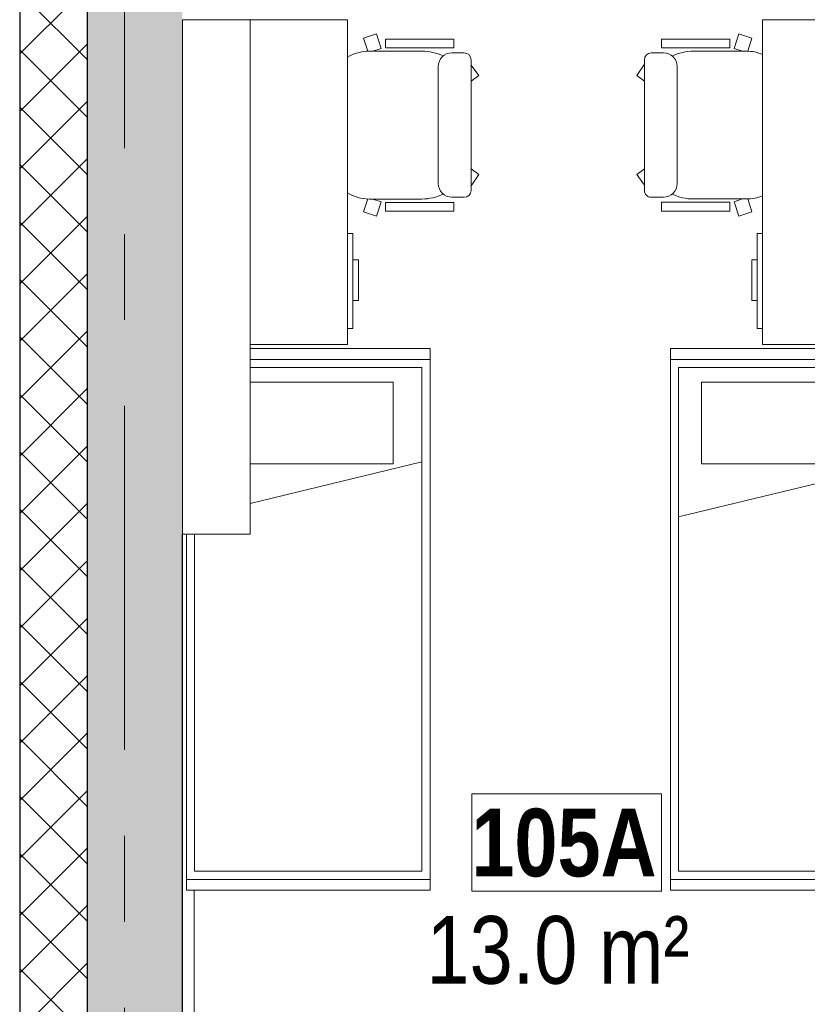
# Model space of a CAD drawing. Header units: millimetres. Extents: x -2180 to 91692, y -6418 to 21859.
# Tile 65 of 256: x 5613 to 8522, y 14195 to 17832. Entities that reach past the tile are written whole.
import ezdxf

# ---------------------------------------------------------------- set-up
doc = ezdxf.new("R2010")
doc.units = ezdxf.units.MM
doc.linetypes.add('Grid Line 1_2_', pattern=[2222.5, 1270, -317.5, 317.5, -317.5])
for name, color, linetype, lineweight in [('_Beyond_', 7, 'Continuous', 9), ('Common Edges', 7, 'Continuous', 9), ('Grids-1', 7, 'Grid Line 1_2_', 9), ('Room Tags', 7, 'Continuous', 9), ('Walls-1', 7, 'Continuous', 25)]:
    doc.layers.add(name, color=color, linetype=linetype, lineweight=lineweight)
for name, color, linetype, lineweight, true_color in [('Cut Pattern-2', 7, 'Continuous', 25, 0x787878), ('Cut Pattern-4', 9, 'Continuous', 9, 0x808080), ('Furniture-3', 7, 'Continuous', 9, 0xd4d4d4)]:
    doc.layers.add(name, color=color, linetype=linetype, lineweight=lineweight, true_color=true_color)
doc.styles.add('Swis721 Cn BT', font='swissc.ttf', dxfattribs={"height": 250})
doc.styles.add('Swis721 Cn BT_B', font='swisscb.ttf', dxfattribs={"height": 250})

# ---------------------------------------------------------------- blocks, each defined once
blk = doc.blocks.new('voodi_rfa sahtlitega 900x2000mm - voodi_rfa sahtlitega 900x2000mm-V39-1 Korruse  plaan')
at = {"layer": 'Furniture-3'}
for p, q in [((890, 460), (-385, 460)), ((890, -440), (890, 460)), ((890, -440), (890, 460)), ((890, 460), (930, 460)), ((930, 460), (930, -440)), ((-385, 430), (860, 430)), ((860, 430), (860, -410)), ((-946.7, -325), (-946.7, 226)), ((-645.2, -325), (-645.2, 226)), ((-603, 226), (-449, -410)), ((-1070, -440), (-1070, 174.3)), ((-1030, 162), (-1030, -440)), ((-1000, -410), (-1000, 166)), ((-946.7, -325), (-645.2, -325)), ((860, -410), (-1000, -410)), ((-1030, -440), (-1070, -440)), ((-1030, -440), (890, -440)), ((930, -440), (890, -440))]:
    blk.add_line(p, q, dxfattribs=at)
blk = doc.blocks.new('voodi_rfa sahtlitega 900x2000mm - voodi_rfa sahtlitega 900x2000mm-V40-1 Korruse  plaan')
at = {"layer": 'Furniture-3'}
for p, q in [((-1070, -205), (-1070, 460)), ((-1070, 460), (-1030, 460)), ((890, 460), (-1030, 460)), ((-1030, 460), (-1030, -205)), ((890, -440), (890, 460)), ((890, -440), (890, 460)), ((890, 460), (930, 460)), ((930, 460), (930, -440)), ((-1000, -205), (-1000, 430)), ((-1000, 430), (860, 430)), ((-652.4, 430), (-498.7, -205)), ((860, 430), (860, -410)), ((-946.7, 323.8), (-645.2, 323.8)), ((-946.7, -205), (-946.7, 323.8)), ((-645.2, -205), (-645.2, 323.8)), ((860, -410), (-385, -410)), ((-385, -440), (890, -440)), ((930, -440), (890, -440))]:
    blk.add_line(p, q, dxfattribs=at)
blk = doc.blocks.new('kirjutuslaud 1400 - kirjutuslaud 1400-V59-1 Korruse  plaan')
at = {"layer": 'Furniture-3'}
for p, q in [((-600, -350), (-600, -24)), ((600, -63.2), (600, -350)), ((-600, -350), (600, -350)), ((190, -370), (190, -350)), ((540, -350), (540, -370)), ((190, -370), (540, -370)), ((287.5, -370), (287.5, -390)), ((437.5, -390), (287.5, -390)), ((437.5, -390), (437.5, -370))]:
    blk.add_line(p, q, dxfattribs=at)
blk = doc.blocks.new('kirjutuslaud 1400 - kirjutuslaud 1400-904493-1 Korruse  plaan')
at = {"layer": 'Furniture-3'}
for p, q in [((190, 350), (190, 370)), ((540, 370), (190, 370)), ((287.5, 390), (437.5, 390)), ((287.5, 390), (287.5, 370)), ((437.5, 370), (437.5, 390)), ((540, 370), (540, 350)), ((-600, -10), (-600, 350)), ((600, 350), (-600, 350)), ((600, 350), (600, -10))]:
    blk.add_line(p, q, dxfattribs=at)
blk = doc.blocks.new('M_Chair-Executive - M_Chair-Executive-881426-1 Korruse  plaan')
at = {"layer": 'Furniture-3'}
for p, q in [((-195.6, 101.6), (-179.9, 149.9)), ((-179.9, 149.9), (-132, 134.3)), ((414, 134.3), (461.9, 149.9)), ((461.9, 149.9), (477.6, 101.6)), ((-142, 84.2), (-132.1, 114.8)), ((-132.1, 129.5), (-132.1, -66.2)), ((414, 129.5), (414, -66.2)), ((424, 84.2), (414, 114.8)), ((-195.6, 101.6), (-142, 84.2)), ((477.6, 101.6), (424, 84.2)), ((-176.5, 68.4), (-176.5, -184.3)), ((-176.5, 68.4), (-144.6, 68.4)), ((-144.6, 68.4), (-144.6, -184.3)), ((426.2, 68.4), (426.2, -184.3)), ((458.5, 68.4), (426.2, 68.4)), ((458.5, 68.4), (458.5, -184.3)), ((-74.8, -126.3), (356.8, -126.3)), ((-125.5, -222.1), (-125.5, -177)), ((407.5, -222.1), (407.5, -177)), ((-176.5, -184.3), (-144.6, -184.3)), ((458.5, -184.3), (426.2, -184.3)), ((-100.3, -247.3), (382.2, -247.3)), ((-41.7, -275.7), (-83.8, -247.3)), ((-21.1, -247.3), (-41.7, -275.7)), ((303, -247.3), (323.6, -275.7)), ((323.6, -275.7), (362.7, -247.3))]:
    blk.add_line(p, q, dxfattribs=at)
for centre, radius, start, end in [((20.3, 129.5), 152.4, 156.7651, 180), ((261.6, 129.5), 152.4, 0, 23.2349), ((45.7, -66.2), 177.8, 180, 206.1658), ((236.2, -66.2), 177.8, 333.8316, 0), ((-74.8, -177), 50.7, 90, 180), ((356.8, -177), 50.7, 0, 90), ((-100.3, -222.1), 25.2, 180, 270), ((382.2, -222.1), 25.2, 270, 0)]:
    blk.add_arc(centre, radius, start, end, dxfattribs=at)
blk = doc.blocks.new('M_Chair-Executive - M_Chair-Executive-V79-1 Korruse  plaan')
at = {"layer": 'Furniture-3'}
for p, q in [((-195.6, 101.6), (-179.9, 149.9)), ((-179.9, 149.9), (-132, 134.3)), ((414, 134.3), (461.9, 149.9)), ((461.9, 149.9), (477.6, 101.6)), ((-142, 84.2), (-132.1, 114.8)), ((-132.1, 129.5), (-132.1, -66.2)), ((414, 129.5), (414, -66.2)), ((424, 84.2), (414, 114.8)), ((-195.6, 101.6), (-142, 84.2)), ((477.6, 101.6), (424, 84.2)), ((-176.5, 68.4), (-176.5, -184.3)), ((-176.5, 68.4), (-144.6, 68.4)), ((-144.6, 68.4), (-144.6, -184.3)), ((426.2, 68.4), (426.2, -184.3)), ((458.5, 68.4), (426.2, 68.4)), ((458.5, 68.4), (458.5, -184.3)), ((-74.8, -126.3), (356.8, -126.3)), ((-125.5, -222.1), (-125.5, -177)), ((407.5, -222.1), (407.5, -177)), ((-176.5, -184.3), (-144.6, -184.3)), ((458.5, -184.3), (426.2, -184.3)), ((-100.3, -247.3), (382.2, -247.3)), ((-41.7, -275.7), (-83.8, -247.3)), ((-21.1, -247.3), (-41.7, -275.7)), ((303, -247.3), (323.6, -275.7)), ((323.6, -275.7), (362.7, -247.3))]:
    blk.add_line(p, q, dxfattribs=at)
for centre, radius, start, end in [((20.3, 129.5), 152.4, 148.2914, 180), ((261.6, 129.5), 152.4, 0, 31.7086), ((45.7, -66.2), 177.8, 180, 206.1658), ((236.2, -66.2), 177.8, 333.8316, 0), ((-74.8, -177), 50.7, 90, 180), ((356.8, -177), 50.7, 0, 90), ((-100.3, -222.1), 25.2, 180, 270), ((382.2, -222.1), 25.2, 270, 0)]:
    blk.add_arc(centre, radius, start, end, dxfattribs=at)
blk = doc.blocks.new('Riiul R-01 - Riiul R-01-2036808-1 Korruse  plaan')
at = {"layer": 'Furniture-3'}
for p, q in [((-600, 0), (-600, 250)), ((-600, 250), (1300, 250)), ((1300, 250), (1300, 0)), ((-600, 0), (1300, 0))]:
    blk.add_line(p, q, dxfattribs=at)
blk = doc.blocks.new('1_0 Room Tag - 2_5mm Nr - m²-411648-1 Korruse  plaan')
at = {"layer": 'Room Tags'}
for p, q in [((3.5, 3.78), (-3.5, 3.78)), ((-3.5, 3.78), (-3.5, 0.18)), ((3.5, 3.78), (3.5, 0.18)), ((3.5, 0.18), (-3.5, 0.18))]:
    blk.add_line(p, q, dxfattribs=at)

msp = doc.modelspace()

# ---------------------------------------------------------------- hatches: boundary and pattern name
at = {"layer": 'Cut Pattern-2'}
for points in [[(5863.8, 11857.1), (6149.5, 11857.1), (6149.5, 18111.9), (5863.8, 18111.9), (5863.8, 11908.2)], [(6149.5, 11882.1), (6213.8, 11882.1), (6213.8, 18111.9), (6149.5, 18111.9), (6149.5, 12085.6)]]:
    msp.add_hatch(color=256, dxfattribs=at).paths.add_polyline_path(points, flags=0)
at = {"layer": 'Cut Pattern-4'}
h = msp.add_hatch(dxfattribs=at)
h.set_pattern_fill('FP_2', color=256, style=0, pattern_type=2)
h.set_pattern_definition([(45, (0, 0), (-106.066, 106.066), []), (135, (0, 0), (-106.066, -106.066), [])])
h.paths.add_polyline_path([(5832.8, 10357.1), (5863.8, 10357.1), (5863.8, 10654.1), (5613.8, 10654.1), (5613.8, 10357.1), (5707.6, 10357.1)], flags=0)
h.paths.add_polyline_path([(5847.3, 11854.1), (5863.8, 11854.1), (5863.8, 18111.9), (5613.8, 18111.9), (5613.8, 11854.1), (5725.8, 11854.1)], flags=0)

# ---------------------------------------------------------------- linework, layer by layer
at = {"layer": '_Beyond_'}
msp.add_line((6257.3, 14616.9), (6257.3, 13791.1), dxfattribs=at)
at = {"layer": 'Common Edges'}
msp.add_line((5613.8, 11854.1), (5613.8, 18362.9), dxfattribs=at)
at = {"layer": 'Grids-1'}
msp.add_line((6000, 18627.8), (6000, 1154.9), dxfattribs=at)
at = {"layer": 'Walls-1'}
for p, q in [((5612.8, 18362.9), (5612.8, 11854.1)), ((5863.8, 11857.1), (5863.8, 18111.9)), ((6213.8, 13791.1), (6213.8, 15931.9))]:
    msp.add_line(p, q, dxfattribs=at)

# ---------------------------------------------------------------- block references
at = {"layer": 'Furniture-3'}
for name, p, rotation in [('Riiul R-01 - Riiul R-01-2036808-1 Korruse  plaan', (6463.8, 16531.9), 89.9999999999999), ('kirjutuslaud 1400 - kirjutuslaud 1400-904493-1 Korruse  plaan', (6473.8, 17231.9), 269.9999999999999), ('kirjutuslaud 1400 - kirjutuslaud 1400-V59-1 Korruse  plaan', (8706.8, 17231.9), 269.9999999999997), ('M_Chair-Executive - M_Chair-Executive-V79-1 Korruse  plaan', (7032.7, 17301.7), 89.9999999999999), ('M_Chair-Executive - M_Chair-Executive-881426-1 Korruse  plaan', (8167.8, 17583.7), 269.9999999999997), ('voodi_rfa sahtlitega 900x2000mm - voodi_rfa sahtlitega 900x2000mm-V40-1 Korruse  plaan', (6668.8, 15546.9), 269.999999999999), ('voodi_rfa sahtlitega 900x2000mm - voodi_rfa sahtlitega 900x2000mm-V39-1 Korruse  plaan', (8456.8, 15546.9), 269.9999999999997)]:
    msp.add_blockref(name, p, dxfattribs=dict(at, rotation=rotation))
at = {"layer": 'Room Tags', "xscale": 99.99999999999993, "yscale": 99.99999999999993, "zscale": 99.99999999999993}
msp.add_blockref('1_0 Room Tag - 2_5mm Nr - m²-411648-1 Korruse  plaan', (7633.1, 14595.3), dxfattribs=at)

# ---------------------------------------------------------------- texts
at = {"layer": 'Room Tags', "char_height": 250, "attachment_point": 1}
for s, insert, width, style in [('105A', (7281, 14917.8), 849.789, 'Swis721 Cn BT_B'), ('13.0 m²', (7115.5, 14521.4), 1250.632, 'Swis721 Cn BT')]:
    msp.add_mtext(s, dxfattribs=dict(at, insert=insert, width=width, style=style))

doc.saveas('drawing.dxf')
